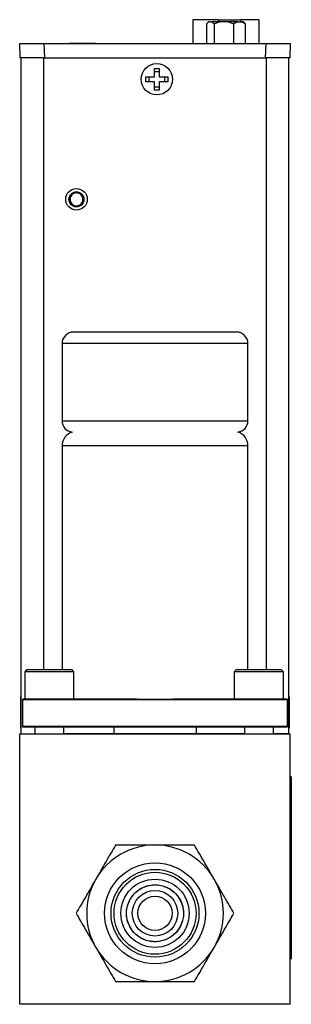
# Model space of a CAD drawing. Header units: inches. Extents: x 5.5 to 29.1, y 3.3 to 18.7.
# Tile 7 of 11: x 17.9 to 19.4, y 7.4 to 12.8. Entities that reach past the tile are written whole.
import ezdxf

# ---------------------------------------------------------------- set-up
doc = ezdxf.new("R2010")
doc.units = ezdxf.units.IN
doc.header["$MEASUREMENT"] = 0

msp = doc.modelspace()

# ---------------------------------------------------------------- linework, layer by layer
at = {"color": 7, "linetype": 'Continuous', "lineweight": 25}
for p, q in [((18.8402, 12.8269), (18.8402, 12.6963)), ((18.9815, 12.8269), (18.8402, 12.8269)), ((18.9815, 12.8269), (19.1035, 12.8269)), ((19.203, 12.8269), (19.1035, 12.8269)), ((19.203, 12.6963), (19.203, 12.8269)), ((18.9145, 12.8034), (18.9145, 12.6963)), ((18.9254, 12.8152), (18.9198, 12.8096)), ((18.9266, 12.8152), (18.9254, 12.8152)), ((18.9266, 12.8152), (18.9438, 12.8152)), ((18.9872, 12.8152), (18.9438, 12.8152)), ((18.9559, 12.8034), (18.9559, 12.6963)), ((19.0317, 12.8152), (18.9872, 12.8152)), ((19.0821, 12.8152), (19.0317, 12.8152)), ((19.0629, 12.8034), (19.0629, 12.6963)), ((19.0821, 12.8152), (19.1094, 12.8152)), ((19.1177, 12.8152), (19.1094, 12.8152)), ((19.1233, 12.8096), (19.1177, 12.8152)), ((19.1286, 12.8034), (19.1228, 12.809)), ((19.1286, 12.6963), (19.1286, 12.8034)), ((17.8924, 12.6175), (17.8897, 12.6963)), ((17.8897, 12.6963), (18.0222, 12.6963)), ((18.0222, 12.6963), (18.0249, 12.6175)), ((18.0222, 12.6963), (19.2415, 12.6963)), ((18.0279, 12.6964), (18.0279, 12.6963)), ((18.1634, 12.6964), (18.1633, 12.6963)), ((18.2343, 12.6964), (18.1634, 12.6964)), ((18.3051, 12.6964), (18.2343, 12.6964)), ((18.3052, 12.6963), (18.3051, 12.6964)), ((19.2387, 12.6175), (19.2415, 12.6963)), ((19.2415, 12.6963), (19.3739, 12.6963)), ((19.3739, 12.6963), (19.3712, 12.6175)), ((18.0249, 12.6175), (17.8924, 12.6175)), ((17.8973, 8.903), (17.8973, 12.6175)), ((18.0249, 12.6175), (19.2387, 12.6175)), ((19.3712, 12.6175), (19.2387, 12.6175)), ((19.3663, 8.903), (19.3663, 12.6175)), ((18.6282, 12.5594), (18.6552, 12.5594)), ((18.6282, 12.5129), (18.6282, 12.5594)), ((18.6552, 12.5594), (18.6552, 12.5129)), ((18.5817, 12.5129), (18.6282, 12.5129)), ((18.5817, 12.4859), (18.5817, 12.5129)), ((18.599, 12.4859), (18.599, 12.5129)), ((18.6282, 12.542), (18.6552, 12.542)), ((18.6552, 12.5129), (18.7017, 12.5129)), ((18.6843, 12.5129), (18.6843, 12.4859)), ((18.7017, 12.5129), (18.7017, 12.4859)), ((18.6282, 12.4859), (18.5817, 12.4859)), ((18.6282, 12.4394), (18.6282, 12.4859)), ((18.6552, 12.4568), (18.6282, 12.4568)), ((18.7017, 12.4859), (18.6552, 12.4859)), ((18.6552, 12.4859), (18.6552, 12.4394)), ((18.6552, 12.4394), (18.6282, 12.4394)), ((19.0793, 11.1109), (18.1843, 11.1109)), ((18.1218, 11.0484), (18.1218, 10.6234)), ((19.1418, 10.6234), (19.1418, 11.0484)), ((18.1218, 10.4861), (18.1218, 9.2549)), ((19.1418, 9.2549), (19.1418, 10.4861)), ((17.9268, 9.2549), (17.9168, 9.2449)), ((18.1768, 9.2549), (17.9268, 9.2549)), ((18.1868, 9.2449), (18.1768, 9.2549)), ((19.0768, 9.2549), (19.0668, 9.2449)), ((19.3268, 9.2549), (19.0768, 9.2549)), ((19.3368, 9.2449), (19.3268, 9.2549)), ((17.9168, 9.2449), (17.9168, 9.0949)), ((18.1035, 9.2449), (17.9168, 9.2449)), ((18.1868, 9.2449), (18.1035, 9.2449)), ((18.1868, 9.0949), (18.1868, 9.2449)), ((19.0668, 9.2449), (19.0668, 9.0949)), ((19.2535, 9.2449), (19.0668, 9.2449)), ((19.3368, 9.2449), (19.2535, 9.2449)), ((19.3368, 9.0949), (19.3368, 9.2449)), ((17.8973, 9.1036), (17.8933, 9.107)), ((17.8973, 9.1036), (17.8933, 9.107)), ((17.8973, 9.1036), (17.8933, 9.107)), ((17.8973, 9.1036), (17.8933, 9.107)), ((17.8973, 9.1036), (17.8933, 9.107)), ((17.8933, 9.107), (17.8933, 8.935)), ((17.9068, 8.9449), (17.9068, 9.0949)), ((18.5313, 9.0949), (17.9068, 9.0949)), ((17.9068, 8.9409), (17.9068, 9.0909)), ((19.3568, 9.0909), (17.9068, 9.0909)), ((18.5313, 9.0949), (18.7323, 9.0949)), ((19.3568, 9.0949), (18.7323, 9.0949)), ((19.3568, 9.0949), (19.3568, 8.9449)), ((19.3568, 9.0909), (19.3568, 8.9409)), ((19.3703, 9.107), (19.3663, 9.1036)), ((19.3703, 9.107), (19.3663, 9.1036)), ((19.3703, 9.107), (19.3663, 9.1036)), ((19.3703, 9.107), (19.3663, 9.1036)), ((19.3703, 9.107), (19.3663, 9.1036)), ((19.3703, 8.935), (19.3703, 9.107)), ((17.8933, 8.935), (17.8973, 8.9384)), ((17.8933, 8.935), (17.8973, 8.9384)), ((17.8933, 8.935), (17.8973, 8.9384)), ((17.8933, 8.935), (17.8973, 8.9384)), ((17.8933, 8.935), (17.8973, 8.9384)), ((19.3568, 8.9449), (17.9068, 8.9449)), ((19.3568, 8.9409), (17.9068, 8.9409)), ((17.9724, 8.9409), (17.9724, 8.9029)), ((18.1313, 8.9029), (18.1313, 8.9409)), ((18.4068, 8.903), (18.4068, 8.9409)), ((18.8568, 8.9409), (18.8568, 8.903)), ((19.1224, 8.9409), (19.1224, 8.9029)), ((19.2813, 8.9029), (19.2813, 8.9409)), ((19.3663, 8.9384), (19.3703, 8.935)), ((19.3663, 8.9384), (19.3703, 8.935)), ((19.3663, 8.9384), (19.3703, 8.935)), ((19.3663, 8.9384), (19.3703, 8.935)), ((19.3663, 8.9384), (19.3703, 8.935)), ((17.8893, 7.4179), (17.8893, 8.9029)), ((17.8893, 8.9029), (19.3743, 8.9029)), ((17.8973, 8.903), (17.9724, 8.903)), ((18.4068, 8.903), (18.1313, 8.903)), ((18.1358, 8.9029), (18.1358, 8.903)), ((18.8568, 8.903), (18.4068, 8.903)), ((19.1224, 8.903), (18.8568, 8.903)), ((19.3663, 8.903), (19.2813, 8.903)), ((19.3743, 7.4179), (19.3743, 8.9029)), ((19.3793, 8.6679), (19.3743, 8.6679)), ((19.3793, 8.6679), (19.3793, 7.6679)), ((19.3793, 8.5821), (19.3797, 8.5821)), ((19.3797, 8.5821), (19.3797, 8.4382)), ((19.3797, 8.4382), (19.3793, 8.4382)), ((19.3797, 8.1952), (19.3793, 8.1952)), ((19.3797, 8.0529), (19.3797, 8.1952)), ((19.3793, 8.0529), (19.3797, 8.0529)), ((19.3797, 8.0529), (19.3797, 7.9106)), ((19.3797, 7.9106), (19.3793, 7.9106)), ((19.3743, 7.6679), (19.3793, 7.6679)), ((19.3743, 7.4179), (17.8893, 7.4179))]:
    msp.add_line(p, q, dxfattribs=at)
at = {"color": 1, "linetype": 'Continuous', "lineweight": 25}
for p, q in [((18.9815, 12.8152), (18.9815, 12.8269)), ((19.1035, 12.8269), (19.1035, 12.8152)), ((18.0223, 9.2549), (18.0223, 12.6175)), ((19.2413, 12.6175), (19.2413, 9.2549)), ((19.1418, 11.0484), (18.1218, 11.0484)), ((18.1218, 10.6234), (19.1418, 10.6234)), ((19.1418, 10.4861), (18.1218, 10.4861))]:
    msp.add_line(p, q, dxfattribs=at)
at = {"color": 7, "linetype": 'Continuous', "lineweight": 25}
for centre, radius in [((18.6417, 12.4994), 0.086), ((18.2008, 11.84), 0.0591), ((18.2008, 11.8399), 0.0413), ((18.2008, 11.8399), 0.0394), ((18.6318, 7.9179), 0.2769), ((18.6318, 7.9179), 0.241), ((18.6318, 7.9179), 0.225), ((18.6318, 7.9179), 0.1875), ((18.6318, 7.9179), 0.125), ((18.6318, 7.9179), 0.0938)]:
    msp.add_circle(centre, radius, dxfattribs=at)
for centre, radius, start, end in [((18.2008, 11.84), 0.0394, 311.4096, 359.9255), ((18.2008, 11.84), 0.0394, 311.4096, 359.924), ((18.1843, 11.0484), 0.0625, 90, 180), ((19.0793, 11.0484), 0.0625, 0, 90), ((18.1843, 10.6234), 0.0625, 180, 263.3546), ((19.0793, 10.6234), 0.0625, 276.6454, 0), ((18.2006, 10.4861), 0.0787, 107.3439, 180), ((19.0631, 10.4861), 0.0787, 0, 72.6561), ((18.6318, 7.9179), 0.375, 90, 150), ((18.6318, 7.9179), 0.375, 30, 90), ((18.6318, 7.9179), 0.375, 150, 210), ((18.6318, 7.9179), 0.375, 330, 30), ((18.6318, 7.9179), 0.375, 210, 270), ((18.6318, 7.9179), 0.375, 270, 330)]:
    msp.add_arc(centre, radius, start, end, dxfattribs=at)
for points in [[(18.9145, 12.8034), (18.9184, 12.8084), (18.9224, 12.8126), (18.9266, 12.8152)], [(18.9438, 12.8152), (18.948, 12.8126), (18.952, 12.8084), (18.9559, 12.8034)], [(18.9559, 12.8034), (18.9659, 12.8084), (18.9762, 12.8126), (18.9872, 12.8152)], [(19.0317, 12.8152), (19.0426, 12.8126), (19.0529, 12.8084), (19.0629, 12.8034)], [(19.0629, 12.8034), (19.0691, 12.8084), (19.0754, 12.8126), (19.0821, 12.8152)], [(19.1094, 12.8152), (19.1161, 12.8126), (19.1225, 12.8084), (19.1286, 12.8034)]]:
    msp.add_open_spline(points, degree=3, dxfattribs=at)
for points, knots in [([(18.2008, 11.8753), (18.2102, 11.8753), (18.2192, 11.8716), (18.2325, 11.8583), (18.2363, 11.8493), (18.2363, 11.8305), (18.2325, 11.8215), (18.2192, 11.8082), (18.2102, 11.8045), (18.1914, 11.8045), (18.1824, 11.8082), (18.1691, 11.8215), (18.1654, 11.8305), (18.1654, 11.8493), (18.1691, 11.8583), (18.1824, 11.8716), (18.1914, 11.8753), (18.2008, 11.8753)], [0, 0, 0, 0, 0.125, 0.125, 0.25, 0.25, 0.375, 0.375, 0.5, 0.5, 0.625, 0.625, 0.75, 0.75, 0.875, 0.875, 1, 1, 1, 1]), ([(18.2008, 11.8753), (18.2102, 11.8753), (18.2192, 11.8716), (18.2325, 11.8583), (18.2363, 11.8493), (18.2363, 11.8305), (18.2325, 11.8215), (18.2192, 11.8082), (18.2102, 11.8045), (18.1914, 11.8045), (18.1824, 11.8082), (18.1691, 11.8215), (18.1654, 11.8305), (18.1654, 11.8493), (18.1691, 11.8583), (18.1824, 11.8716), (18.1914, 11.8753), (18.2008, 11.8753)], [0, 0, 0, 0, 0.125, 0.125, 0.25, 0.25, 0.375, 0.375, 0.5, 0.5, 0.625, 0.625, 0.75, 0.75, 0.875, 0.875, 1, 1, 1, 1]), ([(18.2008, 11.8753), (18.2102, 11.8753), (18.2192, 11.8716), (18.2325, 11.8583), (18.2363, 11.8493), (18.2363, 11.8305), (18.2325, 11.8215), (18.2192, 11.8082), (18.2102, 11.8045), (18.1914, 11.8045), (18.1824, 11.8082), (18.1691, 11.8215), (18.1654, 11.8305), (18.1654, 11.8493), (18.1691, 11.8583), (18.1824, 11.8716), (18.1914, 11.8753), (18.2008, 11.8753)], [0, 0, 0, 0, 0.125, 0.125, 0.25, 0.25, 0.375, 0.375, 0.5, 0.5, 0.625, 0.625, 0.75, 0.75, 0.875, 0.875, 1, 1, 1, 1]), ([(18.2008, 11.8753), (18.2102, 11.8753), (18.2192, 11.8716), (18.2325, 11.8583), (18.2363, 11.8493), (18.2363, 11.8305), (18.2325, 11.8215), (18.2192, 11.8082), (18.2102, 11.8045), (18.1914, 11.8045), (18.1824, 11.8082), (18.1691, 11.8215), (18.1654, 11.8305), (18.1654, 11.8493), (18.1691, 11.8583), (18.1824, 11.8716), (18.1914, 11.8753), (18.2008, 11.8753)], [0, 0, 0, 0, 0.125, 0.125, 0.25, 0.25, 0.375, 0.375, 0.5, 0.5, 0.625, 0.625, 0.75, 0.75, 0.875, 0.875, 1, 1, 1, 1]), ([(18.2008, 11.8753), (18.2102, 11.8753), (18.2192, 11.8716), (18.2325, 11.8583), (18.2363, 11.8493), (18.2363, 11.8305), (18.2325, 11.8215), (18.2192, 11.8082), (18.2102, 11.8045), (18.1914, 11.8045), (18.1824, 11.8082), (18.1691, 11.8215), (18.1654, 11.8305), (18.1654, 11.8493), (18.1691, 11.8583), (18.1824, 11.8716), (18.1914, 11.8753), (18.2008, 11.8753)], [0, 0, 0, 0, 0.125, 0.125, 0.25, 0.25, 0.375, 0.375, 0.5, 0.5, 0.625, 0.625, 0.75, 0.75, 0.875, 0.875, 1, 1, 1, 1]), ([(18.4153, 8.2929), (18.3983, 8.2635), (18.381, 8.2335), (18.354, 8.1868), (18.3449, 8.1709), (18.3262, 8.1386), (18.3166, 8.122), (18.3071, 8.1054)], [0, 0, 0, 0, 0.5, 0.5, 0.75, 0.75, 1, 1, 1, 1]), ([(18.6318, 8.2929), (18.5938, 8.2929), (18.5568, 8.2929), (18.5025, 8.2929), (18.4845, 8.2929), (18.4494, 8.2929), (18.4322, 8.2929), (18.4153, 8.2929)], [0, 0, 0, 0, 0.5, 0.5, 0.75, 0.75, 1, 1, 1, 1]), ([(18.8483, 8.2929), (18.8144, 8.2929), (18.7797, 8.2929), (18.7258, 8.2929), (18.7075, 8.2929), (18.6701, 8.2929), (18.651, 8.2929), (18.6318, 8.2929)], [0, 0, 0, 0, 0.5, 0.5, 0.75, 0.75, 1, 1, 1, 1]), ([(18.9566, 8.1054), (18.9376, 8.1383), (18.9191, 8.1704), (18.8919, 8.2174), (18.8829, 8.233), (18.8654, 8.2633), (18.8568, 8.2782), (18.8483, 8.2929)], [0, 0, 0, 0, 0.5, 0.5, 0.75, 0.75, 1, 1, 1, 1]), ([(18.3071, 8.1054), (18.288, 8.0725), (18.2695, 8.0404), (18.2424, 7.9934), (18.2334, 7.9778), (18.2159, 7.9474), (18.2073, 7.9326), (18.1988, 7.9179)], [0, 0, 0, 0, 0.5, 0.5, 0.75, 0.75, 1, 1, 1, 1]), ([(18.5538, 8.053), (18.518, 8.0323), (18.4918, 7.9982), (18.4704, 7.9183), (18.476, 7.8757), (18.5174, 7.8041), (18.5515, 7.7779), (18.6314, 7.7565), (18.674, 7.7621), (18.7456, 7.8035), (18.7718, 7.8375), (18.7932, 7.9175), (18.7876, 7.9601), (18.7462, 8.0317), (18.7122, 8.0579), (18.6322, 8.0793), (18.5896, 8.0737), (18.5538, 8.053)], [0, 0, 0, 0, 0.125, 0.125, 0.25, 0.25, 0.375, 0.375, 0.5, 0.5, 0.625, 0.625, 0.75, 0.75, 0.875, 0.875, 1, 1, 1, 1]), ([(18.5536, 8.0534), (18.5451, 8.0485), (18.5289, 8.0371), (18.508, 8.0152), (18.4911, 7.9888), (18.4796, 7.9587), (18.4745, 7.9268), (18.4759, 7.8956), (18.4831, 7.8661), (18.4955, 7.8392), (18.5126, 7.815), (18.5345, 7.794), (18.5609, 7.7772), (18.591, 7.7656), (18.6229, 7.7605), (18.6541, 7.762), (18.6836, 7.7692), (18.7105, 7.7816), (18.7347, 7.7987), (18.7557, 7.8206), (18.7726, 7.847), (18.7841, 7.8771), (18.7892, 7.9089), (18.7877, 7.9402), (18.7805, 7.9697), (18.7681, 7.9966), (18.751, 8.0208), (18.7291, 8.0417), (18.7027, 8.0586), (18.6726, 8.0701), (18.6408, 8.0752), (18.6095, 8.0738), (18.58, 8.0666), (18.5621, 8.0583), (18.5536, 8.0534)], [0, 0, 0, 0, 0.029997, 0.060005, 0.092161, 0.125, 0.157838, 0.189994, 0.219986, 0.25, 0.279992, 0.310005, 0.342161, 0.375, 0.407838, 0.439994, 0.469986, 0.5, 0.529992, 0.560005, 0.592161, 0.625, 0.657838, 0.689994, 0.719986, 0.75, 0.779992, 0.810005, 0.842161, 0.875, 0.907838, 0.939994, 0.969992, 1, 1, 1, 1]), ([(19.0648, 7.9179), (19.0479, 7.9473), (19.0305, 7.9773), (19.0036, 8.024), (18.9944, 8.0398), (18.9757, 8.0722), (18.9662, 8.0888), (18.9566, 8.1054)], [0, 0, 0, 0, 0.5, 0.5, 0.75, 0.75, 1, 1, 1, 1]), ([(18.1988, 7.9179), (18.2158, 7.8885), (18.2331, 7.8585), (18.2601, 7.8118), (18.2692, 7.7959), (18.2879, 7.7636), (18.2975, 7.747), (18.3071, 7.7304)], [0, 0, 0, 0, 0.5, 0.5, 0.75, 0.75, 1, 1, 1, 1]), ([(18.9566, 7.7304), (18.9756, 7.7633), (18.9941, 7.7954), (19.0213, 7.8424), (19.0302, 7.858), (19.0478, 7.8883), (19.0564, 7.9032), (19.0648, 7.9179)], [0, 0, 0, 0, 0.5, 0.5, 0.75, 0.75, 1, 1, 1, 1]), ([(18.3071, 7.7304), (18.3261, 7.6975), (18.3446, 7.6654), (18.3717, 7.6184), (18.3807, 7.6028), (18.3982, 7.5724), (18.4068, 7.5576), (18.4153, 7.5429)], [0, 0, 0, 0, 0.5, 0.5, 0.75, 0.75, 1, 1, 1, 1]), ([(18.8483, 7.5429), (18.8653, 7.5723), (18.8826, 7.6023), (18.9096, 7.649), (18.9187, 7.6648), (18.9374, 7.6972), (18.947, 7.7138), (18.9566, 7.7304)], [0, 0, 0, 0, 0.5, 0.5, 0.75, 0.75, 1, 1, 1, 1]), ([(18.4153, 7.5429), (18.4492, 7.5429), (18.4839, 7.5429), (18.5379, 7.5429), (18.5561, 7.5429), (18.5935, 7.5429), (18.6127, 7.5429), (18.6318, 7.5429)], [0, 0, 0, 0, 0.5, 0.5, 0.75, 0.75, 1, 1, 1, 1]), ([(18.6318, 7.5429), (18.6698, 7.5429), (18.7068, 7.5429), (18.7612, 7.5429), (18.7791, 7.5429), (18.8142, 7.5429), (18.8314, 7.5429), (18.8483, 7.5429)], [0, 0, 0, 0, 0.5, 0.5, 0.75, 0.75, 1, 1, 1, 1])]:
    msp.add_open_spline(points, degree=3, knots=knots, dxfattribs=at)

doc.saveas('drawing.dxf')
